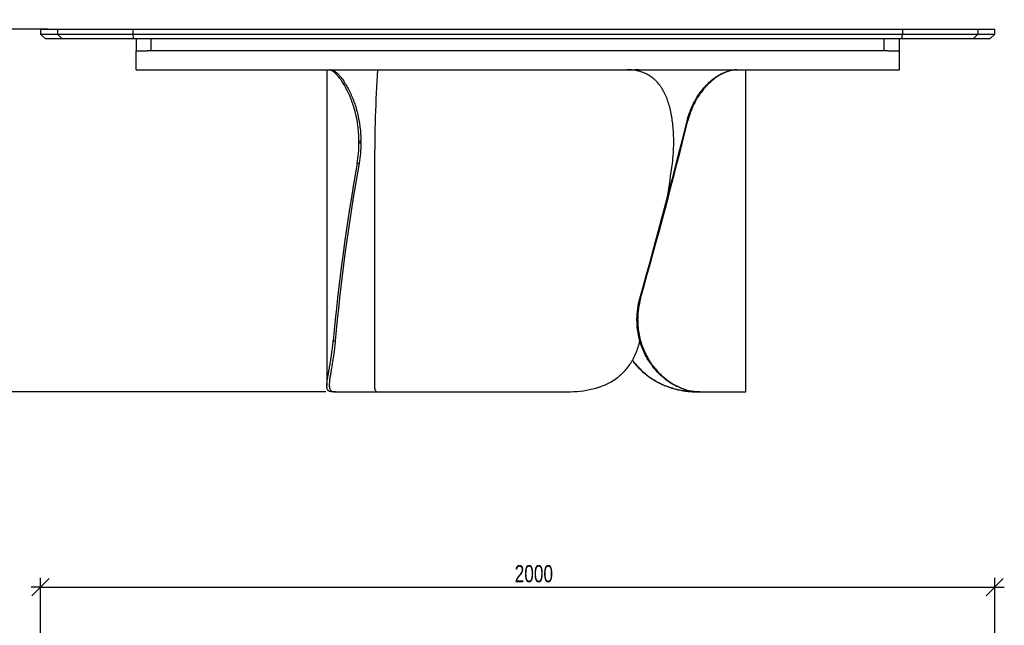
# Model space of a CAD drawing. Header units: millimetres. Extents: x 2 to 291, y 2 to 185.
# Tile 3 of 3: x 130 to 233, y 122 to 185. Entities that reach past the tile are written whole.
import ezdxf

# ---------------------------------------------------------------- set-up
doc = ezdxf.new("R2010")
doc.units = ezdxf.units.MM
doc.layers.add('FORMAT', color=7, linetype='Continuous')
doc.styles.add('SLDTEXTSTYLE1', font='TXT', dxfattribs={"width": 0.75})
doc.dimstyles.new('SLDDIMSTYLE0', dxfattribs={"dimtxt": 1.8, "dimasz": 1.8, "dimexe": 0, "dimexo": 0.0625, "dimgap": 0.45, "dimtad": 1, "dimlfac": 20, "dimrnd": 1e-09, "dimzin": 12, "dimdsep": 46, "dimtxsty": 'SLDTEXTSTYLE1', "dimblk1": 'OBLIQUE', "dimblk2": 'OBLIQUE', "dimsah": 1, "dimcen": 0.09, "dimadec": 0, "dimazin": 3, "dimtfac": 1, "dimtmove": 0, "dimatfit": 0, "dimldrblk": 'OBLIQUE', "dimfxl": 0, "dimfrac": 2, "dimtolj": 1, "dimtzin": 12, "dimarcsym": 0})

# ---------------------------------------------------------------- blocks, each defined once
blk = doc.blocks.new('_Oblique')
at = {"color": 0, "linetype": 'ByBlock', "lineweight": -2}
blk.add_line((-0.5, -0.5), (0.5, 0.5), dxfattribs=at)
blk = doc.blocks.new('_D')
at = {"layer": 'FORMAT', "color": 7}
for p, q in [((122.13, 184.3), (122.13, 185.3)), ((132.9, 184.3), (121.13, 184.3)), ((122.13, 184.3), (122.13, 146.3)), ((162.04, 146.3), (121.13, 146.3)), ((122.13, 146.3), (122.13, 145.3))]:
    blk.add_line(p, q, dxfattribs=at)
at = {"layer": 'FORMAT', "color": 7, "xscale": 1.8, "yscale": 1.8}
for p, rotation in [((122.13, 184.3), 270.0000000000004), ((122.13, 146.3), 90.0000000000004)]:
    blk.add_blockref('_Oblique', p, dxfattribs=dict(at, rotation=rotation))
at = {"layer": 'FORMAT', "color": 7, "insert": (119.81, 164.21), "char_height": 1.8, "attachment_point": 1, "rotation": 90, "style": 'SLDTEXTSTYLE1'}
blk.add_mtext('760', dxfattribs=at)
blk = doc.blocks.new('_D_2')
at = {"layer": 'FORMAT', "color": 7}
for p, q in [((132.13, 90.01), (132.13, 126.83)), ((232.13, 90.01), (232.13, 126.83)), ((132.13, 125.83), (131.13, 125.83)), ((132.13, 125.83), (232.13, 125.83)), ((232.13, 125.83), (233.13, 125.83))]:
    blk.add_line(p, q, dxfattribs=at)
at = {"layer": 'FORMAT', "color": 7, "xscale": 1.8, "yscale": 1.8}
blk.add_blockref('_Oblique', (132.13, 125.83, 17.11), dxfattribs=at)
at = {"layer": 'FORMAT', "color": 7, "xscale": 1.8, "yscale": 1.8, "rotation": 180.0000000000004}
blk.add_blockref('_Oblique', (232.13, 125.83, 17.11), dxfattribs=at)
at = {"layer": 'FORMAT', "color": 7, "insert": (181.82, 128.15), "char_height": 1.8, "attachment_point": 1, "style": 'SLDTEXTSTYLE1'}
blk.add_mtext('2000', dxfattribs=at)

msp = doc.modelspace()

# ---------------------------------------------------------------- linework, layer by layer
at = {"color": 7, "linetype": 'Continuous', "lineweight": 25}
for p, q in [((132.13351, 184.29683), (132.13351, 183.79683)), ((132.13351, 184.29683), (133.8981, 184.29683)), ((132.13351, 183.79683), (132.63351, 183.29683)), ((132.13351, 183.79683), (133.8981, 183.79683)), ((133.8981, 184.29683), (133.8981, 183.79683)), ((133.8981, 184.29683), (141.79068, 184.29683)), ((134.38879, 183.29683), (133.8981, 183.79683)), ((133.8981, 183.79683), (141.79068, 183.79683)), ((141.79068, 184.29683), (222.47633, 184.29683)), ((141.79068, 184.29683), (141.79068, 183.79683)), ((141.79068, 183.79683), (222.47633, 183.79683)), ((141.88674, 183.29683), (141.79068, 183.79683)), ((222.38028, 183.29683), (222.47633, 183.79683)), ((222.47633, 184.29683), (222.47633, 183.79683)), ((222.47633, 184.29683), (230.36891, 184.29683)), ((222.47633, 183.79683), (230.36891, 183.79683)), ((230.36891, 183.79683), (229.87822, 183.29683)), ((230.36891, 184.29683), (230.36891, 183.79683)), ((230.36891, 184.29683), (232.13351, 184.29683)), ((230.36891, 183.79683), (232.13351, 183.79683)), ((231.63351, 183.29683), (232.13351, 183.79683)), ((232.13351, 183.79683), (232.13351, 184.29683)), ((134.38879, 183.29683), (132.63351, 183.29683)), ((141.88674, 183.29683), (134.38879, 183.29683)), ((222.38028, 183.29683), (141.88674, 183.29683)), ((142.13351, 183.29683), (142.13351, 182.04683)), ((143.71177, 182.04683), (143.71177, 183.29683)), ((220.55524, 182.04683), (220.55524, 183.29683)), ((222.13351, 182.04683), (222.13351, 183.29683)), ((229.87822, 183.29683), (222.38028, 183.29683)), ((231.63351, 183.29683), (229.87822, 183.29683)), ((142.13351, 182.04683), (143.29854, 182.04683)), ((142.13351, 180.04683), (142.13351, 182.04683)), ((143.71177, 182.04683), (143.29854, 182.04683)), ((220.55524, 182.04683), (143.71177, 182.04683)), ((220.96847, 182.04683), (220.55524, 182.04683)), ((220.96847, 182.04683), (222.13351, 182.04683)), ((222.13351, 180.04683), (222.13351, 182.04683)), ((142.13351, 180.04683), (174.62688, 180.04683)), ((162.13351, 180.04683), (162.13351, 146.96603)), ((174.62688, 180.04683), (192.64014, 180.04683)), ((192.64014, 180.04683), (222.13351, 180.04683)), ((206.03351, 146.29683), (206.03351, 180.04683)), ((199.97058, 174.70194), (199.88644, 174.70194)), ((165.69676, 172.54683), (165.49773, 172.54683)), ((165.49773, 172.3976), (165.49773, 172.54683)), ((165.49773, 172.3976), (165.69676, 172.3976)), ((165.69676, 172.3976), (165.69676, 172.54683)), ((198.48877, 172.3976), (198.48877, 172.54683)), ((165.5078, 170.24249), (165.30873, 170.24249)), ((167.13351, 170.02225), (167.13351, 146.92677)), ((194.93522, 156.10118), (195.01374, 156.10118)), ((194.71438, 153.94607), (194.63588, 153.94607)), ((194.63588, 153.79683), (194.63588, 153.94607)), ((194.63588, 153.79683), (194.71438, 153.79683)), ((194.71438, 153.79683), (194.71438, 153.94607)), ((162.79684, 151.64172), (163.01018, 151.64172)), ((163.04179, 146.29683), (162.71092, 146.29683)), ((163.04179, 146.29683), (167.44975, 146.29683)), ((167.44975, 146.29683), (186.99573, 146.29683)), ((201.08483, 146.29683), (201.02484, 146.29683)), ((201.26892, 146.29683), (201.18062, 146.29683)), ((201.26892, 146.29683), (206.03351, 146.29683))]:
    msp.add_line(p, q, dxfattribs=at)
for centre, major_axis, ratio, start_param, end_param in [((183.63351, 155.04683), (-4.89621, 54.9821), 0.286580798, 1.073419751, 1.269519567), ((189.53351, 155.04683), (15.5509, 54.14974), 0.087075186, 4.756856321, 5.108729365), ((189.53351, 155.04683), (15.79014, 54.98281), 0.087075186, 4.756561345, 5.102836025), ((178.63351, 171.29683), (10.55715, 54.94601), 0.230782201, 1.634280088, 1.980554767), ((178.63351, 171.29683), (10.39719, 54.11349), 0.230782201, 1.634575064, 1.986448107), ((183.63351, 171.29683), (7.73007, 54.96177), 0.265225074, 4.66616775, 4.730503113)]:
    msp.add_ellipse(centre, major_axis=major_axis, ratio=ratio, start_param=start_param, end_param=end_param, dxfattribs=at)
for points, knots in [([(165.49773, 172.54683), (165.49773, 172.80018), (165.48997, 173.05135), (165.45962, 173.54949), (165.43703, 173.79646), (165.37748, 174.28622), (165.34053, 174.52902), (165.28556, 174.82983), (165.27412, 174.88986), (165.25038, 175.00964), (165.23806, 175.06944), (165.20002, 175.2474), (165.17314, 175.36447), (165.08826, 175.71106), (165.026, 175.93596), (164.8914, 176.37365), (164.81905, 176.58642), (164.70381, 176.89634), (164.66428, 176.9981), (164.6034, 177.14839), (164.58282, 177.19814), (164.54125, 177.29661), (164.5203, 177.34523), (164.41485, 177.58523), (164.32813, 177.76745), (164.15167, 178.11286), (164.06191, 178.27606), (163.8809, 178.58347), (163.78963, 178.72767), (163.67556, 178.89577), (163.6528, 178.92871), (163.60756, 178.99299), (163.58506, 179.02437), (163.51795, 179.11629), (163.47372, 179.17459), (163.34284, 179.34077), (163.25797, 179.43995), (163.09424, 179.61592), (163.01537, 179.6927), (162.90249, 179.79127), (162.86569, 179.82139), (162.79476, 179.87561), (162.76054, 179.89977), (162.66168, 179.96378), (162.60084, 179.99514), (162.48968, 180.03667), (162.43936, 180.04683), (162.3945, 180.04683)], [0, 0, 0, 0, 0.0625, 0.0625, 0.125, 0.125, 0.1875, 0.1875, 0.203125, 0.203125, 0.21875, 0.21875, 0.25, 0.25, 0.3125, 0.3125, 0.375, 0.375, 0.40625, 0.40625, 0.421875, 0.421875, 0.4375, 0.4375, 0.5, 0.5, 0.5625, 0.5625, 0.625, 0.625, 0.640625, 0.640625, 0.65625, 0.65625, 0.6875, 0.6875, 0.75, 0.75, 0.8125, 0.8125, 0.84375, 0.84375, 0.875, 0.875, 0.9375, 0.9375, 1, 1, 1, 1]), ([(162.61839, 180.04683), (162.66131, 180.04683), (162.70974, 180.03675), (162.81712, 179.99565), (162.87608, 179.96463), (163.00406, 179.88044), (163.07308, 179.82727), (163.16537, 179.74585), (163.18413, 179.72882), (163.22224, 179.69322), (163.24159, 179.67465), (163.30016, 179.61696), (163.34, 179.57575), (163.46167, 179.44387), (163.54564, 179.34498), (163.71791, 179.12491), (163.80622, 179.00374), (163.94089, 178.80465), (163.98615, 178.73539), (164.05445, 178.62704), (164.07733, 178.59012), (164.12298, 178.51509), (164.14576, 178.477), (164.25935, 178.28369), (164.34922, 178.11992), (164.52543, 177.77444), (164.61178, 177.59273), (164.73748, 177.3066), (164.77874, 177.20896), (164.83952, 177.05904), (164.8596, 177.0085), (164.89934, 176.90624), (164.91902, 176.85451), (165.01581, 176.59444), (165.08854, 176.38064), (165.22358, 175.9419), (165.28589, 175.71696), (165.39897, 175.25594), (165.44974, 175.01987), (165.50517, 174.7176), (165.51585, 174.65683), (165.53627, 174.53521), (165.54603, 174.47428), (165.57396, 174.29113), (165.59078, 174.16857), (165.63577, 173.79947), (165.65849, 173.55155), (165.68899, 173.052), (165.69676, 172.80037), (165.69676, 172.54683)], [0, 0, 0, 0, 0.0625, 0.0625, 0.125, 0.125, 0.1875, 0.1875, 0.203125, 0.203125, 0.21875, 0.21875, 0.25, 0.25, 0.3125, 0.3125, 0.375, 0.375, 0.40625, 0.40625, 0.421875, 0.421875, 0.4375, 0.4375, 0.5, 0.5, 0.5625, 0.5625, 0.59375, 0.59375, 0.609375, 0.609375, 0.625, 0.625, 0.6875, 0.6875, 0.75, 0.75, 0.8125, 0.8125, 0.828125, 0.828125, 0.84375, 0.84375, 0.875, 0.875, 0.9375, 0.9375, 1, 1, 1, 1]), ([(198.48877, 172.54683), (198.48877, 172.80018), (198.48321, 173.05135), (198.46121, 173.54949), (198.44477, 173.79646), (198.4006, 174.28622), (198.37288, 174.52902), (198.33054, 174.82983), (198.32168, 174.88986), (198.30318, 175.00964), (198.29352, 175.06944), (198.26348, 175.2474), (198.24201, 175.36447), (198.17311, 175.71106), (198.12122, 175.93596), (198.00455, 176.37365), (197.93977, 176.58642), (197.83177, 176.89634), (197.79396, 176.9981), (197.73434, 177.14839), (197.71396, 177.19814), (197.6723, 177.29661), (197.65106, 177.34523), (197.54281, 177.58523), (197.44961, 177.76745), (197.24897, 178.11286), (197.14153, 178.27606), (196.911, 178.58347), (196.78792, 178.72767), (196.62313, 178.89577), (196.58969, 178.92871), (196.5221, 178.99299), (196.48791, 179.02437), (196.38412, 179.11629), (196.31333, 179.17459), (196.09603, 179.34077), (195.94462, 179.43995), (195.62805, 179.61592), (195.46289, 179.6927), (195.20419, 179.79127), (195.11595, 179.82139), (194.9375, 179.87561), (194.84712, 179.89977), (194.5725, 179.96378), (194.3848, 179.99514), (194.00006, 180.03667), (193.80301, 180.04683), (193.6012, 180.04683)], [0, 0, 0, 0, 0.0625, 0.0625, 0.125, 0.125, 0.1875, 0.1875, 0.203125, 0.203125, 0.21875, 0.21875, 0.25, 0.25, 0.3125, 0.3125, 0.375, 0.375, 0.40625, 0.40625, 0.421875, 0.421875, 0.4375, 0.4375, 0.5, 0.5, 0.5625, 0.5625, 0.625, 0.625, 0.640625, 0.640625, 0.65625, 0.65625, 0.6875, 0.6875, 0.75, 0.75, 0.8125, 0.8125, 0.84375, 0.84375, 0.875, 0.875, 0.9375, 0.9375, 1, 1, 1, 1]), ([(194.15674, 180.01865), (194.16245, 180.01934), (194.38938, 180.04679), (194.6142, 180.04681), (194.83336, 180.04683)], [0, 0, 0, 0, 0.025175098, 1, 1, 1, 1]), ([(194.87395, 180.04683), (194.67617, 180.04593), (194.44622, 180.04489), (194.21388, 180.01856), (194.18137, 180.01488)], [0, 0, 0, 0, 0.86010243, 1, 1, 1, 1]), ([(199.88644, 174.70194), (199.94314, 174.93044), (200.00805, 175.15317), (200.15303, 175.58749), (200.23311, 175.79908), (200.40748, 176.21119), (200.50178, 176.41171), (200.6281, 176.65532), (200.65379, 176.70369), (200.70599, 176.79972), (200.73251, 176.84737), (200.81282, 176.98841), (200.86752, 177.08021), (201.03481, 177.34905), (201.15057, 177.51958), (201.38907, 177.84389), (201.51181, 177.99767), (201.70012, 178.21606), (201.76359, 178.28681), (201.85972, 178.38988), (201.89196, 178.42377), (201.95644, 178.49024), (201.9887, 178.52284), (202.15, 178.68273), (202.27912, 178.80071), (202.66475, 179.12729), (202.91949, 179.30861), (203.29111, 179.5331), (203.41162, 179.59902), (203.64529, 179.7152), (203.75849, 179.76547), (204.08651, 179.89564), (204.2898, 179.95495), (204.52267, 180.00228), (204.56818, 180.0104), (204.65703, 180.0241), (204.70031, 180.02967), (204.82638, 180.04282), (204.90553, 180.04683), (204.97976, 180.04683)], [0, 0, 0, 0, 0.0625, 0.0625, 0.125, 0.125, 0.1875, 0.1875, 0.203125, 0.203125, 0.21875, 0.21875, 0.25, 0.25, 0.3125, 0.3125, 0.375, 0.375, 0.40625, 0.40625, 0.421875, 0.421875, 0.4375, 0.4375, 0.5, 0.5, 0.625, 0.625, 0.6875, 0.6875, 0.75, 0.75, 0.875, 0.875, 0.90625, 0.90625, 0.9375, 0.9375, 1, 1, 1, 1]), ([(205.11026, 180.04683), (204.95381, 180.04683), (204.77954, 180.03018), (204.39764, 179.95346), (204.18999, 179.89345), (203.855, 179.76136), (203.73942, 179.71029), (203.5902, 179.63637), (203.56012, 179.62108), (203.49949, 179.58944), (203.46891, 179.57309), (203.37676, 179.52255), (203.31485, 179.48694), (203.0032, 179.29895), (202.74714, 179.11694), (202.35944, 178.78884), (202.22961, 178.67027), (202.06737, 178.50946), (202.03489, 178.47663), (201.97027, 178.41001), (201.93812, 178.3762), (201.84215, 178.27328), (201.77881, 178.20267), (201.59099, 177.98481), (201.46868, 177.83155), (201.23117, 177.50866), (201.11597, 177.33903), (200.94958, 177.07183), (200.89518, 176.98063), (200.81534, 176.84056), (200.78902, 176.79332), (200.73699, 176.69774), (200.71125, 176.64934), (200.58485, 176.4059), (200.49059, 176.20567), (200.31641, 175.7945), (200.23648, 175.58356), (200.09184, 175.1509), (200.02712, 174.9292), (199.97058, 174.70194)], [0, 0, 0, 0, 0.125, 0.125, 0.25, 0.25, 0.3125, 0.3125, 0.328125, 0.328125, 0.34375, 0.34375, 0.375, 0.375, 0.5, 0.5, 0.5625, 0.5625, 0.578125, 0.578125, 0.59375, 0.59375, 0.625, 0.625, 0.6875, 0.6875, 0.75, 0.75, 0.78125, 0.78125, 0.796875, 0.796875, 0.8125, 0.8125, 0.875, 0.875, 0.9375, 0.9375, 1, 1, 1, 1]), ([(165.30873, 170.24249), (165.37093, 170.59394), (165.41807, 170.94931), (165.48147, 171.66768), (165.49773, 172.03068), (165.49773, 172.3976)], [0, 0, 0, 0, 0.5, 0.5, 1, 1, 1, 1]), ([(165.69676, 172.3976), (165.69676, 172.03068), (165.6805, 171.66768), (165.61711, 170.94931), (165.56997, 170.59394), (165.5078, 170.24249)], [0, 0, 0, 0, 0.5, 0.5, 1, 1, 1, 1]), ([(198.34837, 170.24249), (198.39608, 170.59394), (198.43082, 170.94931), (198.47717, 171.66768), (198.48877, 172.03068), (198.48877, 172.3976)], [0, 0, 0, 0, 0.5, 0.5, 1, 1, 1, 1]), ([(194.63588, 153.94607), (194.63588, 154.31299), (194.66133, 154.67598), (194.76127, 155.39435), (194.83577, 155.74973), (194.93522, 156.10118)], [0, 0, 0, 0, 0.5, 0.5, 1, 1, 1, 1]), ([(195.01374, 156.10118), (194.91427, 155.74973), (194.83977, 155.39435), (194.73983, 154.67598), (194.71438, 154.31299), (194.71438, 153.94607)], [0, 0, 0, 0, 0.5, 0.5, 1, 1, 1, 1]), ([(201.18062, 146.29683), (201.00397, 146.29683), (200.82439, 146.30692), (200.45981, 146.34802), (200.2748, 146.37904), (199.89975, 146.46323), (199.70972, 146.5164), (199.46932, 146.59781), (199.4211, 146.61485), (199.32438, 146.65045), (199.27589, 146.66902), (199.1309, 146.72671), (199.03459, 146.76792), (198.74691, 146.89979), (198.55675, 146.99869), (198.18058, 147.21875), (197.99458, 147.33992), (197.71949, 147.53902), (197.62845, 147.60828), (197.493, 147.71663), (197.44796, 147.75355), (197.35867, 147.82857), (197.31442, 147.86666), (197.09521, 148.05997), (196.92632, 148.22375), (196.60202, 148.56923), (196.44662, 148.75094), (196.22432, 149.03707), (196.15202, 149.13471), (196.04639, 149.28462), (196.01165, 149.33517), (195.94313, 149.43742), (195.90934, 149.48915), (195.74379, 149.74922), (195.62139, 149.96302), (195.39662, 150.40176), (195.29425, 150.6267), (195.11005, 151.08772), (195.02822, 151.3238), (194.93941, 151.62607), (194.92234, 151.68683), (194.88973, 151.80846), (194.87417, 151.86939), (194.82971, 152.05253), (194.80303, 152.1751), (194.73178, 152.54419), (194.69601, 152.79211), (194.64806, 153.29166), (194.63588, 153.54329), (194.63588, 153.79683)], [0, 0, 0, 0, 0.0625, 0.0625, 0.125, 0.125, 0.1875, 0.1875, 0.203125, 0.203125, 0.21875, 0.21875, 0.25, 0.25, 0.3125, 0.3125, 0.375, 0.375, 0.40625, 0.40625, 0.421875, 0.421875, 0.4375, 0.4375, 0.5, 0.5, 0.5625, 0.5625, 0.59375, 0.59375, 0.609375, 0.609375, 0.625, 0.625, 0.6875, 0.6875, 0.75, 0.75, 0.8125, 0.8125, 0.828125, 0.828125, 0.84375, 0.84375, 0.875, 0.875, 0.9375, 0.9375, 1, 1, 1, 1]), ([(194.71438, 153.79683), (194.71438, 153.54349), (194.72654, 153.29232), (194.77427, 152.79417), (194.80984, 152.5472), (194.90411, 152.05744), (194.96281, 151.81465), (195.05083, 151.51384), (195.06917, 151.45381), (195.10733, 151.33402), (195.12717, 151.27423), (195.18855, 151.09627), (195.23208, 150.9792), (195.37023, 150.63261), (195.47242, 150.4077), (195.69621, 149.97002), (195.81781, 149.75724), (196.01455, 149.44732), (196.08253, 149.34556), (196.1881, 149.19528), (196.22393, 149.14552), (196.29661, 149.04705), (196.33339, 148.99844), (196.51942, 148.75844), (196.67504, 148.57622), (196.99869, 148.2308), (197.16674, 148.0676), (197.51443, 147.7602), (197.69408, 147.61599), (197.92558, 147.44789), (197.97212, 147.41496), (198.06535, 147.35068), (198.11209, 147.31929), (198.25263, 147.22738), (198.34676, 147.16908), (198.63029, 147.0029), (198.82081, 146.90371), (199.2039, 146.72775), (199.39647, 146.65097), (199.68626, 146.5524), (199.78321, 146.52227), (199.9754, 146.46806), (200.07084, 146.44389), (200.35513, 146.37989), (200.54196, 146.34852), (200.90984, 146.30699), (201.09091, 146.29683), (201.26892, 146.29683)], [0, 0, 0, 0, 0.0625, 0.0625, 0.125, 0.125, 0.1875, 0.1875, 0.203125, 0.203125, 0.21875, 0.21875, 0.25, 0.25, 0.3125, 0.3125, 0.375, 0.375, 0.40625, 0.40625, 0.421875, 0.421875, 0.4375, 0.4375, 0.5, 0.5, 0.5625, 0.5625, 0.625, 0.625, 0.640625, 0.640625, 0.65625, 0.65625, 0.6875, 0.6875, 0.75, 0.75, 0.8125, 0.8125, 0.84375, 0.84375, 0.875, 0.875, 0.9375, 0.9375, 1, 1, 1, 1]), ([(162.71092, 146.29683), (162.58653, 146.29683), (162.48303, 146.31349), (162.31611, 146.39021), (162.25271, 146.45021), (162.18677, 146.5823), (162.16965, 146.63337), (162.15426, 146.7073), (162.15148, 146.72259), (162.14652, 146.75422), (162.14433, 146.77058), (162.1387, 146.82112), (162.13615, 146.85673), (162.12922, 147.04472), (162.14217, 147.22673), (162.18371, 147.55482), (162.20124, 147.67339), (162.22713, 147.8342), (162.23251, 147.86704), (162.2436, 147.93366), (162.24931, 147.96747), (162.26689, 148.07039), (162.27922, 148.141), (162.31774, 148.35885), (162.34544, 148.51211), (162.40338, 148.835), (162.43361, 149.00464), (162.47974, 149.27184), (162.49524, 149.36303), (162.51856, 149.5031), (162.52634, 149.55034), (162.54189, 149.64592), (162.54967, 149.69432), (162.5883, 149.93777), (162.61841, 150.13799), (162.67572, 150.54916), (162.70293, 150.76011), (162.75324, 151.19276), (162.77635, 151.41447), (162.79684, 151.64172)], [0, 0, 0, 0, 0.125, 0.125, 0.25, 0.25, 0.3125, 0.3125, 0.328125, 0.328125, 0.34375, 0.34375, 0.375, 0.375, 0.5, 0.5, 0.5625, 0.5625, 0.578125, 0.578125, 0.59375, 0.59375, 0.625, 0.625, 0.6875, 0.6875, 0.75, 0.75, 0.78125, 0.78125, 0.796875, 0.796875, 0.8125, 0.8125, 0.875, 0.875, 0.9375, 0.9375, 1, 1, 1, 1]), ([(163.01018, 151.64172), (162.98995, 151.41322), (162.96715, 151.19049), (162.91759, 150.75617), (162.89084, 150.54459), (162.83464, 150.13248), (162.80518, 149.93196), (162.76753, 149.68834), (162.75996, 149.63997), (162.74476, 149.54394), (162.73714, 149.4963), (162.71434, 149.35525), (162.6992, 149.26346), (162.65429, 148.99461), (162.625, 148.82409), (162.56927, 148.49978), (162.54283, 148.346), (162.50651, 148.1276), (162.49496, 148.05685), (162.47863, 147.95378), (162.47335, 147.91989), (162.46318, 147.85342), (162.4583, 147.82083), (162.43491, 147.66094), (162.4195, 147.54295), (162.38485, 147.21638), (162.37716, 147.03506), (162.39497, 146.81056), (162.40573, 146.74464), (162.43712, 146.62846), (162.45775, 146.57819), (162.53487, 146.44803), (162.60655, 146.38871), (162.72286, 146.34139), (162.74746, 146.33327), (162.79937, 146.31957), (162.82665, 146.31399), (162.91227, 146.30085), (162.97446, 146.29683), (163.04179, 146.29683)], [0, 0, 0, 0, 0.0625, 0.0625, 0.125, 0.125, 0.1875, 0.1875, 0.203125, 0.203125, 0.21875, 0.21875, 0.25, 0.25, 0.3125, 0.3125, 0.375, 0.375, 0.40625, 0.40625, 0.421875, 0.421875, 0.4375, 0.4375, 0.5, 0.5, 0.625, 0.625, 0.6875, 0.6875, 0.75, 0.75, 0.875, 0.875, 0.90625, 0.90625, 0.9375, 0.9375, 1, 1, 1, 1]), ([(186.99573, 146.29683), (187.46013, 146.29683), (187.916, 146.31349), (188.81005, 146.39021), (189.24825, 146.45021), (189.89148, 146.5823), (190.10354, 146.63337), (190.36557, 146.7073), (190.41782, 146.72259), (190.52202, 146.75422), (190.57402, 146.77058), (190.72905, 146.82112), (190.83103, 146.85673), (191.33411, 147.04472), (191.71477, 147.22673), (192.25272, 147.55482), (192.42651, 147.67339), (192.63672, 147.8342), (192.67846, 147.86704), (192.76081, 147.93366), (192.80146, 147.96747), (192.92183, 148.07039), (192.99999, 148.141), (193.22837, 148.35885), (193.3725, 148.51211), (193.64511, 148.835), (193.77361, 149.00464), (193.9549, 149.27184), (194.01341, 149.36303), (194.09834, 149.5031), (194.12617, 149.55034), (194.18088, 149.64592), (194.20779, 149.69432), (194.33921, 149.93777), (194.43494, 150.13799), (194.6089, 150.54916), (194.68713, 150.76011), (194.82681, 151.19276), (194.88828, 151.41447), (194.94144, 151.64172)], [0, 0, 0, 0, 0.125, 0.125, 0.25, 0.25, 0.3125, 0.3125, 0.328125, 0.328125, 0.34375, 0.34375, 0.375, 0.375, 0.5, 0.5, 0.5625, 0.5625, 0.578125, 0.578125, 0.59375, 0.59375, 0.625, 0.625, 0.6875, 0.6875, 0.75, 0.75, 0.78125, 0.78125, 0.796875, 0.796875, 0.8125, 0.8125, 0.875, 0.875, 0.9375, 0.9375, 1, 1, 1, 1]), ([(194.1757, 149.64034), (194.19601, 149.60947), (194.32337, 149.41591), (194.59435, 149.08834), (194.9848, 148.66222), (195.40544, 148.27313), (195.84888, 147.91901), (196.31256, 147.60318), (196.79129, 147.32421), (197.27841, 147.08263), (197.78327, 146.87198), (198.30192, 146.69497), (198.83063, 146.55143), (199.35165, 146.44297), (199.86086, 146.36634), (200.31798, 146.32239), (200.72598, 146.30031), (200.96521, 146.29799), (201.08483, 146.29683)], [0, 0, 0, 0, 0.012266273, 0.076923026, 0.14180721, 0.206701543, 0.271372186, 0.336715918, 0.402255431, 0.467821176, 0.533200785, 0.604260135, 0.675542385, 0.74695358, 0.81833471, 0.889477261, 0.944737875, 1, 1, 1, 1]), ([(201.02484, 146.29683), (200.83967, 146.29969), (200.46857, 146.30541), (199.88204, 146.35642), (199.27817, 146.44493), (198.66025, 146.57891), (198.06262, 146.75443), (197.49101, 146.96939), (196.95087, 147.2171), (196.41922, 147.50941), (195.90181, 147.84808), (195.40506, 148.23563), (194.93602, 148.67076), (194.51322, 149.12649), (194.27043, 149.45567), (194.15676, 149.6098)], [0, 0, 0, 0, 0.08463628, 0.1696238, 0.254643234, 0.339459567, 0.423951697, 0.496727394, 0.569744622, 0.642722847, 0.715445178, 0.788551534, 0.861971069, 0.935375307, 1, 1, 1, 1]), ([(167.13371, 146.92677), (167.13364, 146.92481), (167.13061, 146.83633), (167.14185, 146.70243), (167.16975, 146.53893), (167.21637, 146.42675), (167.27637, 146.35151), (167.35234, 146.30527), (167.41728, 146.29965), (167.44975, 146.29683)], [0, 0, 0, 0, 0.004183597, 0.189000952, 0.373825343, 0.528911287, 0.684003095, 0.841997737, 1, 1, 1, 1])]:
    msp.add_open_spline(points, degree=3, knots=knots, dxfattribs=at)

# ---------------------------------------------------------------- dimensions: what is measured, and where the dimension line sits
at = {"layer": 'FORMAT', "color": 7}
dim = msp.add_linear_dim(base=(122.13351, 146.29683), p1=(133.8981, 184.29683), p2=(163.04179, 146.29683), angle=90, dimstyle='SLDDIMSTYLE0', dxfattribs=at)
dim.commit()
dim.dimension.update_dxf_attribs({"geometry": '_D', "text_midpoint": (122.13351, 166.20289), "dimtype": 160})
dim = msp.add_linear_dim(base=(232.13351, 125.82639), p1=(132.13351, 89.01404), p2=(232.13351, 89.01404), dimstyle='SLDDIMSTYLE0', dxfattribs=at)
dim.commit()
dim.dimension.update_dxf_attribs({"geometry": '_D_2', "text_midpoint": (184.48273, 125.82639), "dimtype": 160})

doc.saveas('drawing.dxf')
